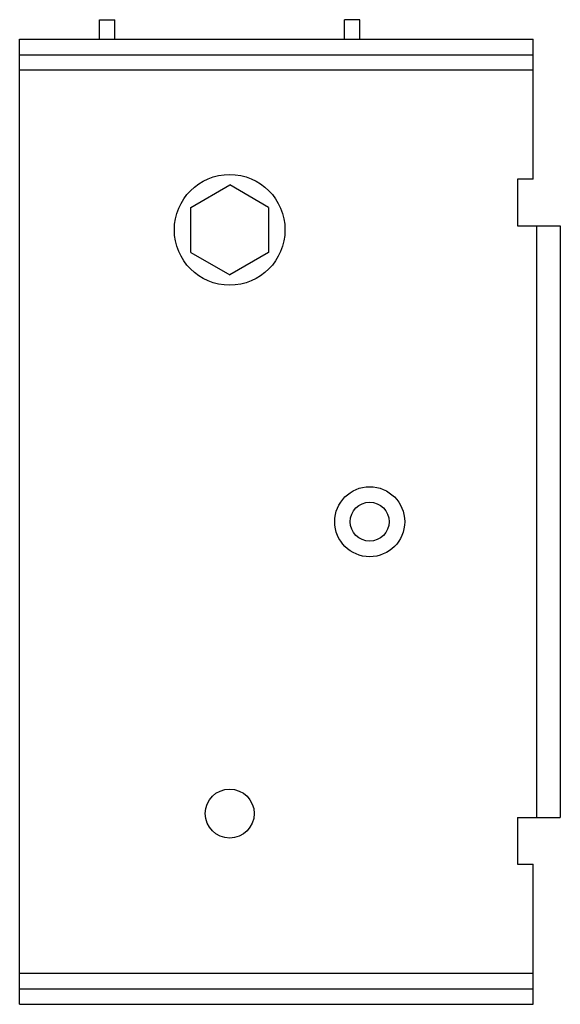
# Model space of a CAD drawing. Header units: millimetres. Extents: x 18 to 87, y 10 to 136.
import ezdxf

# ---------------------------------------------------------------- set-up
doc = ezdxf.new("R2010")
doc.units = ezdxf.units.MM
doc.header["$LTSCALE"] = 9.555917
doc.layers.get('0').update_dxf_attribs({"linetype": 'CONTINUOUS'})

msp = doc.modelspace()

# ---------------------------------------------------------------- linework, layer by layer
at = {"color": 7}
for p, q in [((28.04, 133.78), (28.04, 136.28)), ((28.04, 136.28), (30.04, 136.28)), ((30.04, 133.78), (30.04, 136.28)), ((59.54, 133.78), (59.54, 136.28)), ((61.54, 136.28), (59.54, 136.28)), ((61.54, 133.78), (61.54, 136.28)), ((17.79, 9.78), (17.79, 133.78)), ((17.79, 133.78), (83.79, 133.78)), ((83.79, 115.78), (83.79, 133.78)), ((17.79, 131.78), (83.79, 131.78)), ((83.79, 129.78), (17.79, 129.78)), ((81.79, 115.78), (81.79, 109.78)), ((83.79, 115.78), (81.79, 115.78)), ((39.79, 112.17), (44.79, 115.05)), ((49.8, 112.17), (44.79, 115.05)), ((39.79, 106.39), (39.79, 112.17)), ((49.8, 112.17), (49.8, 106.39)), ((81.79, 109.78), (87.29, 109.78)), ((84.29, 33.78), (84.29, 109.78)), ((87.29, 109.78), (87.29, 33.78)), ((39.79, 106.39), (44.79, 103.5)), ((49.8, 106.39), (44.79, 103.5)), ((81.79, 33.78), (87.29, 33.78)), ((81.79, 33.78), (81.79, 27.78)), ((81.79, 27.78), (83.79, 27.78)), ((83.79, 9.78), (83.79, 27.78)), ((17.79, 13.78), (83.79, 13.78)), ((17.79, 11.78), (83.79, 11.78)), ((17.79, 9.78), (83.79, 9.78))]:
    msp.add_line(p, q, dxfattribs=at)
for centre, radius in [((44.79, 109.28), 7.11), ((62.79, 71.78), 4.5), ((62.79, 71.78), 2.5), ((44.79, 34.28), 3.15)]:
    msp.add_circle(centre, radius, dxfattribs=at)

doc.saveas('drawing.dxf')
